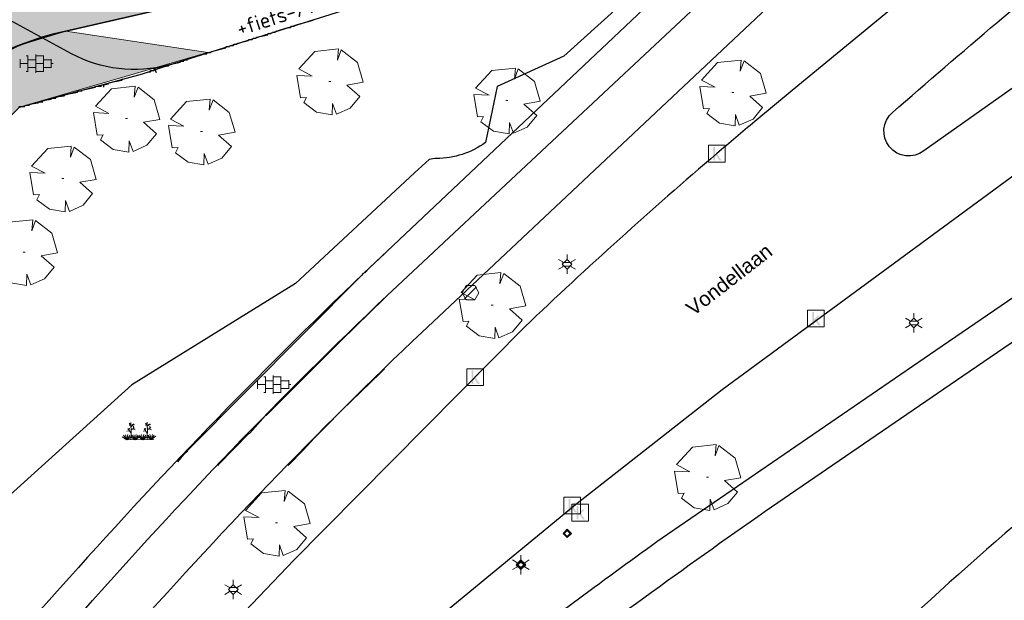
# Model space of a CAD drawing. Header units: metres. Extents: x 100797 to 101446, y 431104 to 431509.
# Tile 15 of 35: x 101132 to 101191, y 431240 to 431275. Entities that reach past the tile are written whole.
import ezdxf

# ---------------------------------------------------------------- set-up
doc = ezdxf.new("R2010")
doc.units = ezdxf.units.M
doc.layers.get('0').update_dxf_attribs({"linetype": 'CONTINUOUS'})
for name, color, linetype, true_color in [('BAR_BGT_BOMEN', 7, 'CONTINUOUS', 0x707070), ('BAR_BGT_PUNTSYMBOLEN', 7, 'CONTINUOUS', 0x707070), ('BAR_BGT_SYMBOLEN', 7, 'CONTINUOUS', 0x707070), ('BAR_HUISNUMMERS EN STRAATNAMEN', 7, 'CONTINUOUS', 0x707070), ('BAR_TOPO', 7, 'CONTINUOUS', 0x707070), ('BAR_WEGEN', 7, 'CONTINUOUS', 0x707070), ('BOR_BOMEN (vaste grootte)', 7, 'CONTINUOUS', 0x707070), ('BOR_LICHTMASTEN', 7, 'CONTINUOUS', 0x707070), ('BOR_RIOOLPUTTEN', 7, 'CONTINUOUS', 0x707070), ('BOR_VERKEERSBORD', 7, 'CONTINUOUS', 0x707070)]:
    doc.layers.add(name, color=color, linetype=linetype, true_color=true_color)
for name, color, linetype, lineweight in [('N-WE-IE-TERREINAFSCHEIDING_KUNSTMATIG_HEKWERK-G', 20, 'IE-TERREINAFSCHEIDING-KUNSTMATIG', 35), ('N-XX-AL-T18', 7, 'CONTINUOUS', 25), ('X-XX-AL-HULPLIJN-G', 210, 'CONTINUOUS', 18)]:
    doc.layers.add(name, color=color, linetype=linetype, lineweight=lineweight)
doc.layers.add('X-XX-AL-ARCERING-BOVENBOUW-ONDERBOUW-PEUTERS', color=7, linetype='CONTINUOUS', lineweight=30, true_color=0x33cccc)
doc.layers.add('X-XX-AL-ARCERING-INRIT-BEWONERS', color=7, linetype='CONTINUOUS', lineweight=30, true_color=0x9699c5)
doc.styles.add('NLCS-ISO', font='NLCS-ISO.ttf')
doc.styles.add('NLCS-ISO 1.8', font='NLCS-ISO.ttf', dxfattribs={"height": 1.8})
doc.linetypes.add('IE-TERREINAFSCHEIDING-KUNSTMATIG', pattern='A,4,[82,NLCS.SHX,S=0.75,R=90,X=0,Y=0],4,-2', length=10)

# ---------------------------------------------------------------- blocks, each defined once
blk = doc.blocks.new('inspectieput_1', base_point=(100953.43, 431263.36))
at = {"color": 8, "lineweight": 0, "true_color": 0x707070}
for points in [[(100953.93, 431263.36), (100953.68, 431263.793), (100953.18, 431263.793), (100952.93, 431263.36), (100953.18, 431262.927), (100953.68, 431262.927), (100953.93, 431263.36)], [(100953.076, 431263.006), (100953.784, 431263.714)]]:
    blk.add_lwpolyline(points, dxfattribs=at)
blk = doc.blocks.new('lichtmast_1', base_point=(101313.152, 431373.608))
at = {"color": 8, "lineweight": 0, "true_color": 0x707070}
for points in [[(101312.902, 431373.752), (101312.652, 431373.896)], [(101313.441, 431373.608), (101313.152, 431373.896), (101312.864, 431373.608), (101313.152, 431373.319), (101313.441, 431373.608)], [(101313.152, 431373.896), (101313.152, 431374.185)], [(101313.402, 431373.752), (101313.652, 431373.896)], [(101312.902, 431373.463), (101312.652, 431373.319)], [(101312.887, 431373.722), (101313.418, 431373.722)], [(101312.887, 431373.494), (101313.418, 431373.494)], [(101313.152, 431373.319), (101313.152, 431373.03)], [(101313.402, 431373.463), (101313.652, 431373.319)]]:
    blk.add_lwpolyline(points, dxfattribs=at)
blk = doc.blocks.new('boom_5', base_point=(101195.652, 431331.719))
at = {"color": 8, "lineweight": 0, "true_color": 0x707070}
for points in [[(101196.164, 431333.653), (101194.752, 431333.505), (101193.794, 431332.459)], [(101196.164, 431333.653), (101196.105, 431332.993), (101196.339, 431333.598)], [(101197.651, 431331.668), (101197.306, 431332.844), (101196.339, 431333.598)], [(101193.684, 431332.075), (101194.607, 431332.031), (101193.794, 431332.459)], [(101193.684, 431332.075), (101193.91, 431330.737)], [(101195.712, 431331.719), (101195.592, 431331.719), (101195.712, 431331.719)], [(101197.651, 431331.668), (101196.67, 431331.501), (101197.437, 431330.818)], [(101194.104, 431330.453), (101194.261, 431330.759), (101193.91, 431330.737)], [(101194.104, 431330.453), (101194.861, 431329.883), (101195.795, 431329.724)], [(101196.046, 431329.758), (101195.819, 431330.396), (101195.795, 431329.724)], [(101196.046, 431329.759), (101196.864, 431330.128), (101197.437, 431330.818)]]:
    blk.add_lwpolyline(points, dxfattribs=at)
blk = doc.blocks.new('verkeersbord_1', base_point=(101107.644, 431195.477))
at = {"true_color": 0x707070, "transparency": 33554687}
h = blk.add_hatch(color=8, dxfattribs=at)
h.paths.add_polyline_path([(101107.894, 431195.477), (101107.644, 431195.727), (101107.394, 431195.477), (101107.644, 431195.227)])
h.paths.add_polyline_path([(101107.465, 431195.477), (101107.644, 431195.655), (101107.822, 431195.477), (101107.644, 431195.298)], flags=0)
at = {"color": 8, "lineweight": 0, "true_color": 0x707070}
for points in [[(101107.894, 431195.477), (101107.644, 431195.727), (101107.394, 431195.477), (101107.644, 431195.227), (101107.894, 431195.477)], [(101107.822, 431195.477), (101107.644, 431195.655), (101107.465, 431195.477), (101107.644, 431195.298), (101107.822, 431195.477)]]:
    blk.add_lwpolyline(points, dxfattribs=at)
blk = doc.blocks.new('boom_6', base_point=(101276.276, 431172.059))
at = {"color": 8, "lineweight": 0, "true_color": 0x707070}
for points in [[(101276.787, 431173.993), (101275.376, 431173.845), (101274.418, 431172.799)], [(101276.787, 431173.993), (101276.729, 431173.333), (101276.963, 431173.937)], [(101278.275, 431172.007), (101277.93, 431173.184), (101276.963, 431173.937)], [(101274.308, 431172.415), (101275.231, 431172.371), (101274.418, 431172.799)], [(101274.308, 431172.415), (101274.534, 431171.076)], [(101276.336, 431172.059), (101276.216, 431172.059), (101276.336, 431172.059)], [(101278.275, 431172.007), (101277.294, 431171.84), (101278.061, 431171.157)], [(101274.728, 431170.793), (101274.885, 431171.098), (101274.534, 431171.076)], [(101276.67, 431170.098), (101277.487, 431170.468), (101278.061, 431171.157)], [(101274.728, 431170.793), (101275.484, 431170.222), (101276.419, 431170.064)], [(101276.67, 431170.098), (101276.443, 431170.736), (101276.419, 431170.064)]]:
    blk.add_lwpolyline(points, dxfattribs=at)
blk = doc.blocks.new('beplanting_1', base_point=(101316.768, 431360.678))
at = {"color": 8, "lineweight": 0, "true_color": 0x707070}
for points in [[(101316.15, 431360.869), (101315.991, 431360.849)], [(101316.244, 431360.343), (101316.247, 431360.729), (101316.053, 431361.01)], [(101316.121, 431360.911), (101316.163, 431361.035)], [(101316.221, 431361.216), (101316.134, 431361.214)], [(101316.245, 431361.178), (101316.141, 431361.332)], [(101316.182, 431361.271), (101316.189, 431361.312)], [(101316.25, 431360.732), (101316.243, 431361.377)], [(101316.246, 431361.119), (101316.426, 431361.295)], [(101316.248, 431360.929), (101316.462, 431361.061)], [(101316.336, 431361.207), (101316.319, 431361.276)], [(101316.355, 431360.995), (101316.499, 431360.933)], [(101316.369, 431361.24), (101316.442, 431361.23)], [(101316.399, 431361.022), (101316.397, 431361.156)], [(101317.121, 431360.876), (101316.962, 431360.856)], [(101317.216, 431360.35), (101317.218, 431360.736), (101317.025, 431361.017)], [(101317.092, 431360.919), (101317.134, 431361.043)], [(101317.192, 431361.223), (101317.105, 431361.221)], [(101317.217, 431361.185), (101317.113, 431361.339)], [(101317.153, 431361.278), (101317.161, 431361.32)], [(101317.222, 431360.739), (101317.214, 431361.384)], [(101317.217, 431361.126), (101317.397, 431361.302)], [(101317.22, 431360.936), (101317.434, 431361.068)], [(101317.307, 431361.214), (101317.291, 431361.283)], [(101317.327, 431361.002), (101317.471, 431360.94)], [(101317.341, 431361.247), (101317.414, 431361.238)], [(101317.371, 431361.029), (101317.368, 431361.163)], [(101316.001, 431360.341), (101315.726, 431360.524)], [(101316.001, 431360.341), (101315.796, 431360.612)], [(101316.001, 431360.341), (101315.92, 431360.641)], [(101315.937, 431360.341), (101317.6, 431360.353)], [(101316.001, 431360.341), (101316.063, 431360.648)], [(101316.001, 431360.341), (101316.18, 431360.605)], [(101316.001, 431360.341), (101316.271, 431360.54)], [(101316.493, 431360.345), (101316.219, 431360.528)], [(101316.493, 431360.345), (101316.288, 431360.616)], [(101316.493, 431360.345), (101316.412, 431360.644)], [(101316.493, 431360.345), (101316.556, 431360.652)], [(101316.493, 431360.345), (101316.672, 431360.608)], [(101316.493, 431360.345), (101316.763, 431360.544)], [(101316.949, 431360.348), (101316.674, 431360.531)], [(101316.949, 431360.348), (101316.743, 431360.619)], [(101316.949, 431360.348), (101316.867, 431360.648)], [(101316.949, 431360.348), (101317.011, 431360.655)], [(101316.949, 431360.348), (101317.128, 431360.612)], [(101316.949, 431360.348), (101317.218, 431360.547)], [(101317.457, 431360.352), (101317.182, 431360.535)], [(101317.457, 431360.352), (101317.252, 431360.623)], [(101317.457, 431360.352), (101317.375, 431360.651)], [(101317.457, 431360.352), (101317.519, 431360.659)], [(101317.457, 431360.352), (101317.636, 431360.616)], [(101317.457, 431360.352), (101317.726, 431360.551)]]:
    blk.add_lwpolyline(points, dxfattribs=at)
blk = doc.blocks.new('tegels_1', base_point=(101313.553, 431423.17))
at = {"color": 8, "lineweight": 0, "true_color": 0x707070}
for points in [[(101312.601, 431423.402), (101312.626, 431423.402)], [(101312.626, 431422.912), (101312.626, 431423.428)], [(101312.626, 431423.17), (101313.089, 431423.17)], [(101312.985, 431423.633), (101313.089, 431423.633)], [(101313.089, 431422.676), (101313.089, 431423.664)], [(101313.089, 431423.402), (101313.553, 431423.402)], [(101313.553, 431422.619), (101313.553, 431423.721)], [(101313.553, 431423.633), (101314.016, 431423.633)], [(101313.553, 431423.17), (101314.016, 431423.17)], [(101314.016, 431422.676), (101314.016, 431423.664)], [(101314.016, 431423.402), (101314.479, 431423.402)], [(101314.479, 431422.912), (101314.479, 431423.428)], [(101314.479, 431423.17), (101314.601, 431423.17)], [(101312.601, 431422.938), (101312.626, 431422.938)], [(101312.985, 431422.707), (101313.089, 431422.707)], [(101313.089, 431422.938), (101313.553, 431422.938)], [(101313.553, 431422.707), (101314.016, 431422.707)], [(101314.016, 431422.938), (101314.479, 431422.938)]]:
    blk.add_lwpolyline(points, dxfattribs=at)
blk = doc.blocks.new('kolk-symbool_1', base_point=(101288.593, 431172.129))
at = {"true_color": 0x707070, "transparency": 33554687}
h = blk.add_hatch(color=8, dxfattribs=at)
h.paths.add_polyline_path([(101288.624, 431172.081), (101288.846, 431172.296), (101288.718, 431172.296), (101288.486, 431172.06), (101288.555, 431172.013), (101288.747, 431171.716), (101288.868, 431171.716)])
h.paths.add_polyline_path([(101288.555, 431172.013), (101288.486, 431172.06), (101288.486, 431172.516), (101288.388, 431172.516), (101288.388, 431171.716), (101288.486, 431171.716), (101288.486, 431171.946)], flags=0)
at = {"color": 8, "lineweight": 0, "true_color": 0x707070}
blk.add_lwpolyline([(101288.092, 431172.617), (101289.092, 431172.617), (101289.092, 431171.617), (101288.092, 431171.617), (101288.092, 431172.617)], dxfattribs=at)
blk = doc.blocks.new('verkeersbord_2', base_point=(101289.838, 431190.765))
at = {"true_color": 0x707070, "transparency": 33554687}
h = blk.add_hatch(color=8, dxfattribs=at)
h.paths.add_polyline_path([(101290.088, 431190.765), (101289.838, 431191.015), (101289.588, 431190.765), (101289.838, 431190.515)])
h.paths.add_polyline_path([(101289.659, 431190.765), (101289.838, 431190.944), (101290.017, 431190.765), (101289.838, 431190.586)], flags=0)
at = {"color": 8, "lineweight": 0, "true_color": 0x707070}
for points in [[(101290.088, 431190.765), (101289.838, 431191.015), (101289.588, 431190.765), (101289.838, 431190.515), (101290.088, 431190.765)], [(101290.017, 431190.765), (101289.838, 431190.944), (101289.659, 431190.765), (101289.838, 431190.586), (101290.017, 431190.765)]]:
    blk.add_lwpolyline(points, dxfattribs=at)

msp = doc.modelspace()

# ---------------------------------------------------------------- hatches: boundary and pattern name
at = {"layer": 'X-XX-AL-ARCERING-BOVENBOUW-ONDERBOUW-PEUTERS'}
h = msp.add_hatch(color=256, dxfattribs=at)
h.dxf.hatch_style = 1
h.paths.add_polyline_path([(101129.807, 431271.923), (101129.842, 431271.954), (101132.357, 431273.205), (101135.052, 431274.009), (101141.715, 431275.538), (101138.229, 431279.26), (101138.838, 431279.407), (101148.726, 431282.206), (101151.943, 431284.221), (101152.516, 431285.913), (101144.2, 431294.407), (101136.9, 431287.339), (101129.154, 431295.144), (101107.206, 431273.779), (101110.596, 431270.324), (101108.002, 431267.771), (101114.547, 431261.156), (101115.378, 431260.526), (101115.827, 431260.362), (101116.208, 431260.286), (101116.511, 431260.252), (101117.186, 431260.288), (101117.748, 431260.443), (101118.73, 431261.075)])
at = {"layer": 'X-XX-AL-ARCERING-INRIT-BEWONERS', "true_color": 0x9699c5}
h = msp.add_hatch(color=253, dxfattribs=at)
h.dxf.hatch_style = 1
h.paths.add_polyline_path([(101118.732, 431261.073), (101117.755, 431260.434), (101117.178, 431260.266), (101116.469, 431260.22), (101115.818, 431260.328), (101115.317, 431260.52), (101108.89, 431254.227), (101108.969, 431254.29), (101109.347, 431254.614), (101109.486, 431254.698), (101109.649, 431254.827), (101110.203, 431255.146), (101110.284, 431255.181), (101110.319, 431255.202), (101110.438, 431255.248), (101110.749, 431255.383), (101110.872, 431255.415), (101111.073, 431255.492), (101111.482, 431255.573), (101111.839, 431255.666), (101111.988, 431255.673), (101112.139, 431255.703), (101112.444, 431255.696), (101112.95, 431255.721), (101113.228, 431255.677), (101113.451, 431255.672), (101113.762, 431255.593), (101114.078, 431255.544), (101114.31, 431255.455), (101114.556, 431255.393), (101114.832, 431255.256), (101115.157, 431255.131), (101115.408, 431254.969), (101115.646, 431254.85), (101115.858, 431254.678), (101116.118, 431254.51), (101116.594, 431254.078), (101132.294, 431269.488), (101143.528, 431272.735), (101135.057, 431274.009), (101132.361, 431273.203), (101129.842, 431271.953)])

# ---------------------------------------------------------------- linework, layer by layer
at = {"color": 252, "linetype": 'Continuous'}
for points in [[(101148.743, 431274.378), (101149.814, 431274.664)], [(101147.386, 431273.949), (101147.529, 431273.949)], [(101147.529, 431273.949), (101147.6, 431274.021)], [(101147.6, 431274.021), (101148.315, 431274.235), (101148.457, 431274.235), (101148.529, 431274.306)], [(101148.529, 431274.306), (101148.672, 431274.306)], [(101148.672, 431274.306), (101148.743, 431274.378)], [(101145.315, 431273.307), (101145.958, 431273.449)], [(101145.958, 431273.521), (101146.172, 431273.521)], [(101146.172, 431273.521), (101146.243, 431273.592)], [(101146.243, 431273.592), (101146.386, 431273.592)], [(101146.386, 431273.592), (101146.458, 431273.664)], [(101146.458, 431273.664), (101147.1, 431273.807)], [(101147.1, 431273.878), (101147.315, 431273.878)], [(101143.529, 431272.735), (101143.672, 431272.735)], [(101143.672, 431272.735), (101143.743, 431272.807)], [(101143.743, 431272.807), (101144.601, 431273.021)], [(101144.601, 431273.092), (101144.815, 431273.092)], [(101144.886, 431273.164), (101145.029, 431273.164)], [(101145.029, 431273.164), (101145.1, 431273.235)], [(101145.1, 431273.235), (101145.243, 431273.235)], [(101145.243, 431273.235), (101145.315, 431273.307)], [(101141.244, 431272.021), (101141.886, 431272.164)], [(101141.886, 431272.235), (101142.101, 431272.235)], [(101142.101, 431272.307), (101142.315, 431272.307)], [(101142.315, 431272.378), (101143.315, 431272.664), (101143.458, 431272.664)], [(101139.958, 431271.592), (101140.101, 431271.592)], [(101140.101, 431271.592), (101140.101, 431271.664), (101140.172, 431271.664)], [(101140.172, 431271.807), (101140.315, 431271.807)], [(101140.172, 431271.664), (101140.315, 431271.664), (101140.315, 431271.735), (101140.387, 431271.735)], [(101140.315, 431271.807), (101140.744, 431271.878), (101141.172, 431271.95)], [(101140.458, 431271.521), (101140.387, 431271.735), (101140.387, 431271.807)], [(101141.172, 431271.95), (101141.244, 431272.021)], [(101137.672, 431270.95), (101138.387, 431271.092)], [(101138.387, 431271.092), (101138.458, 431271.164)], [(101135.03, 431270.235), (101135.744, 431270.378)], [(101135.744, 431270.378), (101135.815, 431270.45)], [(101135.815, 431270.45), (101136.03, 431270.45)], [(101136.101, 431270.521), (101136.815, 431270.664)], [(101136.887, 431270.735), (101137.03, 431270.735)], [(101137.03, 431270.735), (101137.173, 431270.735)], [(101137.244, 431270.807), (101137.315, 431270.807), (101137.601, 431270.878)], [(101137.315, 431270.664), (101137.315, 431270.807)], [(101133.387, 431269.735), (101133.459, 431269.807)], [(101133.459, 431269.807), (101133.673, 431269.807)], [(101133.673, 431269.878), (101134.173, 431269.95)], [(101134.173, 431269.95), (101134.244, 431270.021)], [(101134.244, 431270.021), (101134.458, 431270.021)], [(101134.458, 431270.093), (101134.958, 431270.164)], [(101134.958, 431270.164), (101135.03, 431270.235)], [(101132.244, 431269.521), (101132.459, 431269.521)], [(101132.459, 431269.521), (101132.601, 431269.521)], [(101132.673, 431269.593), (101132.887, 431269.593)], [(101132.887, 431269.664), (101133.387, 431269.735)], [(101152.886, 431259.593), (101153.171, 431259.879), (101154.071, 431260.731)], [(101142.315, 431248.951), (101142.333, 431249.005), (101152.689, 431259.433), (101152.743, 431259.45)], [(101152.743, 431259.45), (101152.814, 431259.593)], [(101150.6, 431254.665), (101151.457, 431255.522), (101154.071, 431258.072)], [(101146.029, 431250.023), (101146.975, 431251.076), (101147.029, 431251.094), (101150.6, 431254.665)], [(101150.529, 431250.38), (101151.529, 431251.38), (101153.814, 431253.594)], [(101153.814, 431253.594), (101154.071, 431253.851)], [(101144.172, 431248.094), (101144.186, 431248.159), (101145.975, 431250.005), (101146.029, 431250.023)], [(101149.886, 431249.737), (101150.529, 431250.38)], [(101149.243, 431249.023), (101149.886, 431249.737)], [(101141.744, 431248.309), (101142.101, 431248.737)], [(101142.101, 431248.737), (101142.315, 431248.951)], [(101148.315, 431248.094), (101149.243, 431249.023)]]:
    msp.add_lwpolyline(points, dxfattribs=at)
at = {"layer": 'BAR_TOPO', "ltscale": 0.01, "flags": 128}
for points in [[(101141.171, 431271.994), (101156.526, 431276.823, 0.394037), (101157.843, 431296.321), (101155.557, 431298.746)], [(101179.464, 431297.526), (101174.102, 431283.148), (101174.092, 431283.123, -0.085377), (101171.446, 431278.581), (101164.778, 431272.526), (101160.786, 431270.709), (101160.093, 431267.366, -0.153789), (101157.18, 431266.408, 0.08157), (101156.736, 431266.358), (101155.863, 431265.549), (101148.755, 431258.961), (101138.986, 431252.9), (101125.711, 431240.9), (101108.618, 431220.432), (101104.335, 431213.661), (101102.014, 431209.255), (101093.61, 431201.786)], [(101191.195, 431295.802), (101152.814, 431259.542, 0.020594), (101134.722, 431240.785, 0.036642), (101110.146, 431209.139), (101102.509, 431197.892)], [(101102.509, 431197.892, 0.278482), (101105.849, 431199.384), (101111.81, 431208.142, -0.038043), (101136.101, 431239.407, -0.022071), (101154.229, 431258.236), (101192.344, 431293.923)], [(101089.66, 431168.087, -0.002254), (101092.059, 431172.231), (101105.014, 431192.652), (101107.598, 431196.723), (101114.971, 431207.338, -0.039294), (101138.426, 431237.502, -0.022332), (101156.321, 431256.056), (101191.483, 431289.133)], [(101194.385, 431283.651), (101178.404, 431270.464), (101176.164, 431268.617, 0.002644), (101173.905, 431266.713, 0.014256), (101162.45, 431256.37), (101148.569, 431242.339, 0.002485), (101145.224, 431238.837, 0.011372), (101131.173, 431223.287, 0.011014), (101121.627, 431211.494, 0.008603), (101108.861, 431193.346), (101102.575, 431183.897, 0.014218), (101097.902, 431176.316, 0.01015), (101094.776, 431170.641, 0.003937), (101092.599, 431166.397)], [(101199.731, 431276.384), (101193.926, 431272.284), (101192.368, 431271.184), (101186.253, 431266.865, -0.966492), (101184.379, 431269.168, -0.005458), (101196.946, 431279.85)], [(101083.381, 431127.607), (101084.762, 431132.522), (101085.834, 431135.644, -0.015833), (101094.647, 431154.319), (101098.253, 431162.564, -0.012804), (101103.476, 431172.218, -0.015518), (101112.566, 431186.82, -0.018587), (101124.799, 431204.291, -0.009386), (101134.303, 431216.013), (101136.713, 431218.847), (101143.038, 431226.284, -0.032787), (101150.416, 431233.302), (101157.811, 431239.458), (101165.564, 431245.836), (101174.211, 431252.623), (101202.655, 431273.542)], [(101208.222, 431269.86), (101200.551, 431264.249), (101186.966, 431254.943), (101170.951, 431243.974, 0.006836), (101161.017, 431236.642, 0.046345), (101138.113, 431213.95, 0.030027), (101118.722, 431187.896, 0.036412), (101102.684, 431160.731), (101086.917, 431126.102)], [(101088.862, 431125.255), (101104.654, 431159.809, -0.035339), (101120.483, 431186.705, -0.028229), (101139.695, 431212.449, -0.045957), (101162.39, 431234.907, -0.007924), (101176.793, 431245.369), (101188.208, 431253.176), (101201.954, 431262.579), (101209.411, 431268.192)], [(101206.836, 431256.229, 0.042005), (101204.849, 431255.13), (101197.376, 431249.298, 0.023772), (101179.646, 431233.456)]]:
    msp.add_lwpolyline(points, format="xyb", dxfattribs=at)
msp.add_lwpolyline([(101132.294, 431269.488), (101139.621, 431271.473), (101141.171, 431271.994)], dxfattribs=at)
at = {"layer": 'BAR_WEGEN', "ltscale": 0.01, "flags": 128}
for points in [[(101141.171, 431271.994), (101156.526, 431276.823, 0.394037), (101157.843, 431296.321), (101155.557, 431298.746)], [(101191.195, 431295.802), (101152.814, 431259.542, 0.020594), (101134.722, 431240.785, 0.036642), (101110.146, 431209.139), (101102.509, 431197.892)], [(101102.509, 431197.892, 0.278482), (101105.849, 431199.384), (101111.81, 431208.142, -0.038043), (101136.101, 431239.407, -0.022071), (101154.229, 431258.236), (101192.344, 431293.923)], [(101089.66, 431168.087, -0.002254), (101092.059, 431172.231), (101105.014, 431192.652), (101107.598, 431196.723), (101114.971, 431207.338, -0.039294), (101138.426, 431237.502, -0.022332), (101156.321, 431256.056), (101191.483, 431289.133)], [(101194.385, 431283.651), (101178.404, 431270.464), (101176.164, 431268.617, 0.002644), (101173.905, 431266.713, 0.014256), (101162.45, 431256.37), (101148.569, 431242.339, 0.002485), (101145.224, 431238.837, 0.011372), (101131.173, 431223.287, 0.011014), (101121.627, 431211.494, 0.008603), (101108.861, 431193.346), (101102.575, 431183.897, 0.014218), (101097.902, 431176.316, 0.01015), (101094.776, 431170.641, 0.003937), (101092.599, 431166.397)], [(101199.731, 431276.384), (101193.926, 431272.284), (101192.368, 431271.184), (101186.253, 431266.865, -0.966492), (101184.379, 431269.168, -0.005458), (101196.946, 431279.85)], [(101141.171, 431271.994, -0.190947), (101135.384, 431272.669), (101131.896, 431274.565, 0.237565), (101129.375, 431274.062, 0.292348), (101128.867, 431272.934)], [(101083.381, 431127.607), (101084.762, 431132.522), (101085.834, 431135.644, -0.015833), (101094.647, 431154.319), (101098.253, 431162.564, -0.012804), (101103.476, 431172.218, -0.015518), (101112.566, 431186.82, -0.018587), (101124.799, 431204.291, -0.009386), (101134.303, 431216.013), (101136.713, 431218.847), (101143.038, 431226.284, -0.032787), (101150.416, 431233.302), (101157.811, 431239.458), (101165.564, 431245.836), (101174.211, 431252.623), (101202.655, 431273.542)], [(101208.222, 431269.86), (101200.551, 431264.249), (101186.966, 431254.943), (101170.951, 431243.974, 0.006836), (101161.017, 431236.642, 0.046345), (101138.113, 431213.95, 0.030027), (101118.722, 431187.896, 0.036412), (101102.684, 431160.731), (101086.917, 431126.102)], [(101088.862, 431125.255), (101104.654, 431159.809, -0.035339), (101120.483, 431186.705, -0.028229), (101139.695, 431212.449, -0.045957), (101162.39, 431234.907, -0.007924), (101176.793, 431245.369), (101188.208, 431253.176), (101201.954, 431262.579), (101209.411, 431268.192)]]:
    msp.add_lwpolyline(points, format="xyb", dxfattribs=at)
msp.add_lwpolyline([(101132.294, 431269.488), (101139.621, 431271.473), (101141.171, 431271.994)], dxfattribs=at)
at = {"layer": 'N-WE-IE-TERREINAFSCHEIDING_KUNSTMATIG_HEKWERK-G'}
msp.add_line((101141.73, 431275.541), (101135.057, 431274.009), dxfattribs=at)
msp.add_arc((101138.159, 431258.721), 15.599, 101.47016, 122.77388, dxfattribs=at)
at = {"layer": 'X-XX-AL-HULPLIJN-G', "ltscale": 0.07, "flags": 128}
for points in [[(101129.154, 431295.144), (101107.206, 431273.779), (101110.596, 431270.324), (101108.002, 431267.771), (101114.547, 431261.156), (101115.378, 431260.526), (101115.827, 431260.362), (101116.208, 431260.286), (101116.511, 431260.252), (101117.186, 431260.288), (101117.748, 431260.443), (101118.73, 431261.075), (101129.807, 431271.923), (101129.842, 431271.954), (101132.357, 431273.205), (101135.052, 431274.009), (101141.715, 431275.538), (101138.229, 431279.26), (101138.838, 431279.407), (101148.726, 431282.206), (101151.943, 431284.221), (101152.516, 431285.913), (101144.2, 431294.407), (101136.9, 431287.339)], [(101116.594, 431254.078), (101132.294, 431269.488), (101143.528, 431272.735), (101135.057, 431274.009), (101132.361, 431273.203), (101129.842, 431271.953), (101118.732, 431261.073), (101117.755, 431260.434), (101117.178, 431260.266), (101116.469, 431260.22), (101115.818, 431260.328), (101115.317, 431260.52), (101108.89, 431254.227), (101109.649, 431254.827), (101110.203, 431255.146), (101110.749, 431255.383), (101111.839, 431255.666), (101112.95, 431255.721), (101114.078, 431255.544), (101115.157, 431255.131), (101116.118, 431254.51)]]:
    msp.add_lwpolyline(points, close=True, dxfattribs=at)

# ---------------------------------------------------------------- block references
at = {"layer": 'BAR_BGT_BOMEN'}
msp.add_blockref('boom_6', (101138.673, 431268.796), dxfattribs=at)
at = {"layer": 'BAR_BGT_PUNTSYMBOLEN'}
for name, p in [('kolk-symbool_1', (101173.905, 431266.713)), ('kolk-symbool_1', (101179.81, 431256.873)), ('kolk-symbool_1', (101159.476, 431253.372)), ('kolk-symbool_1', (101165.264, 431245.708)), ('kolk-symbool_1', (101165.747, 431245.281)), ('verkeersbord_2', (101162.208, 431242.158))]:
    msp.add_blockref(name, p, dxfattribs=at)
at = {"layer": 'BAR_BGT_SYMBOLEN'}
for name, p in [('tegels_1', (101133.257, 431272.078)), ('tegels_1', (101147.427, 431252.915)), ('beplanting_1', (101139.465, 431249.958))]:
    msp.add_blockref(name, p, dxfattribs=at)
at = {"layer": 'BOR_BOMEN (vaste grootte)'}
for p in [(101150.806, 431271.02), (101174.849, 431270.358), (101161.366, 431269.879), (101143.149, 431268.028), (101134.869, 431265.22), (101132.565, 431260.828), (101160.502, 431257.666), (101173.342, 431247.399), (101147.633, 431244.666)]:
    msp.add_blockref('boom_5', p, dxfattribs=at)
at = {"layer": 'BOR_LICHTMASTEN'}
for p in [(101164.962, 431260.097), (101185.656, 431256.599), (101162.208, 431242.158), (101145.044, 431240.68)]:
    msp.add_blockref('lichtmast_1', p, dxfattribs=at)
at = {"layer": 'BOR_RIOOLPUTTEN'}
msp.add_blockref('inspectieput_1', (101159.2, 431258.4), dxfattribs=at)
at = {"layer": 'BOR_VERKEERSBORD'}
msp.add_blockref('verkeersbord_1', (101164.976, 431244.03), dxfattribs=at)

# ---------------------------------------------------------------- texts
at = {"layer": 'BAR_HUISNUMMERS EN STRAATNAMEN', "insert": (101174.635, 431259.181), "char_height": 0.87, "attachment_point": 5, "rotation": 37.80965, "style": 'NLCS-ISO'}
msp.add_mtext('{{\\fArial|b0|i0;Vondellaan}}', dxfattribs=at)
at = {"layer": 'N-XX-AL-T18', "insert": (101144.683, 431275.998), "char_height": 0.9, "width": 10.11758, "attachment_point": 1, "rotation": 17.75324, "style": 'NLCS-ISO 1.8'}
msp.add_mtext('inrit bewoner\\P+fiets-/voetpad', dxfattribs=at)

doc.saveas('drawing.dxf')
